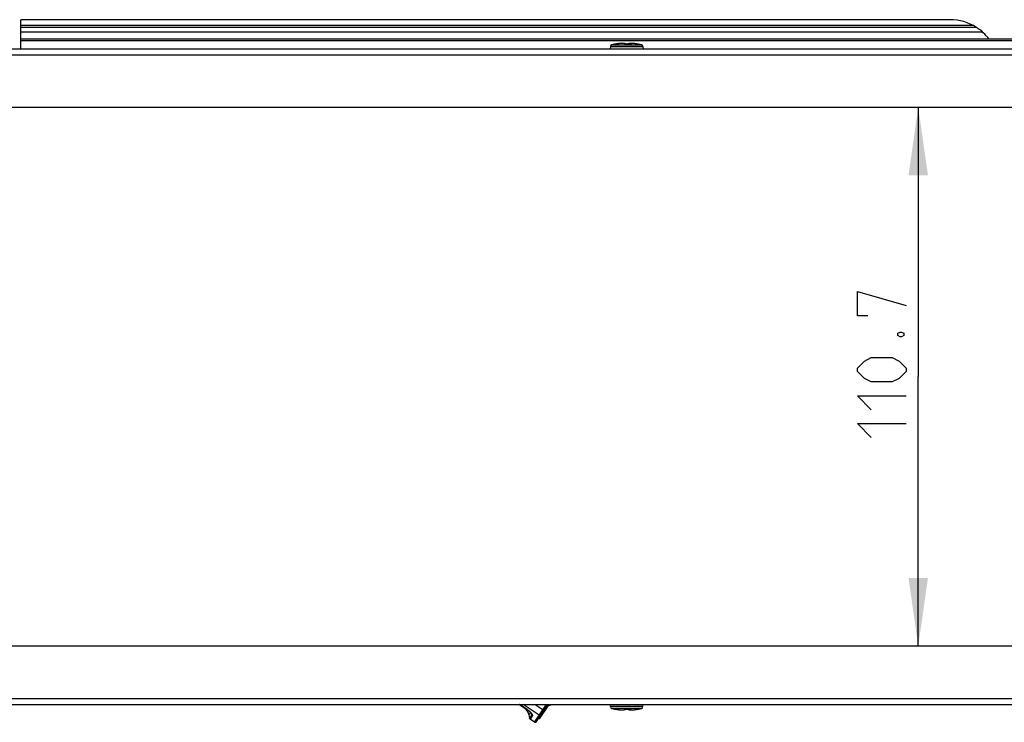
# Model space of a CAD drawing. Header units: millimetres. Extents: x 0 to 420, y 0 to 297.
# Tile 48 of 104: x 218 to 269, y 111 to 147. Entities that reach past the tile are written whole.
import ezdxf

# ---------------------------------------------------------------- set-up
doc = ezdxf.new("R2010")
doc.units = ezdxf.units.MM
doc.header["$LTSCALE"] = 23.1
doc.layers.get('0').update_dxf_attribs({"linetype": 'CONTINUOUS'})
doc.layers.add('02___PRT_ALL_AXES', color=7, linetype='CONTINUOUS')
doc.layers.add('DIM_PILOTEES', color=7, linetype='CONTINUOUS')
doc.styles.get("Standard").update_dxf_attribs({"font": 'txt', "width": 0.7})
doc.dimstyles.new('DIMSTYLE_3', dxfattribs={"dimtxt": 2.5, "dimasz": 3.5, "dimexe": 2, "dimexo": 0, "dimtad": 1, "dimlfac": 4, "dimdsep": 46, "dimtxsty": 'Standard', "dimblk": '_FILLED', "dimblk1": '_FILLED', "dimblk2": '_FILLED', "dimcen": 0.09, "dimazin": 2, "dimtp": 0.3, "dimtm": 0.3, "dimtfac": 1, "dimtofl": 0, "dimtmove": 0, "dimatfit": 3, "dimldrblk": '_FILLED', "dimfxl": 0, "dimtolj": 1, "dimarcsym": 0})

# ---------------------------------------------------------------- blocks, each defined once
blk = doc.blocks.new('_FILLED')
at = {"color": 0, "linetype": 'ByBlock'}
blk.add_solid([(0, 0), (-1, 0.143), (-1, -0.143)], dxfattribs=at)
blk = doc.blocks.new('*D4')
at = {"layer": 'DIM_PILOTEES', "color": 2, "linetype": 'Continuous'}
for p in [(264.214, 142.398), (264.214, 114.723)]:
    blk.add_line(p, (264.214, 128.561), dxfattribs=at)
at = {"layer": 'DIM_PILOTEES', "color": 2, "linetype": 'Continuous', "xscale": 3.5, "yscale": 3.5, "zscale": 3.5}
for p, rotation in [((264.214, 142.398), 90), ((264.214, 114.723), 270)]:
    blk.add_blockref('_FILLED', p, dxfattribs=dict(at, rotation=rotation))
at = {"layer": 'DIM_PILOTEES', "color": 2, "linetype": 'Continuous', "insert": (261.089, 129.539), "char_height": 2.5, "width": 12.32143, "attachment_point": 2, "rotation": 90, "line_spacing_factor": 0.9}
blk.add_mtext('{\\ftxt;\\W0.0001;\\H0.0001;\\~}{\\ftxt;\\W3.2857142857;\\H2.5; }{\\ftxt;\\W0.0001;\\H0.0001;\\~}', dxfattribs=at)

msp = doc.modelspace()

# ---------------------------------------------------------------- linework, layer by layer
at = {"color": 7, "linetype": 'Continuous'}
for p, q in [((265.8543, 146.8968), (218.1043, 146.8968)), ((218.1043, 145.3981), (218.1043, 146.8968)), ((267.0282, 146.604), (218.1043, 146.604)), ((267.2087, 146.4981), (218.1043, 146.4981)), ((267.5316, 146.2506), (218.1043, 146.2506)), ((283.3366, 145.8981), (218.1043, 145.8981)), ((283.2667, 145.8102), (218.1043, 145.8102)), ((248.3949, 145.5122), (248.3849, 145.3981)), ((248.3949, 145.5122), (250.0637, 145.5122)), ((248.4692, 145.6002), (249.9894, 145.6002)), ((248.6113, 145.6337), (248.6103, 145.6335)), ((248.6368, 145.6384), (248.6183, 145.6349)), ((248.6555, 145.642), (248.6368, 145.6384)), ((248.638, 145.6335), (248.6417, 145.6334)), ((248.6417, 145.6334), (248.6467, 145.6338)), ((248.6459, 145.634), (248.6422, 145.6346)), ((248.6459, 145.634), (248.6452, 145.6339)), ((248.6979, 145.642), (248.6975, 145.642)), ((248.7742, 145.6553), (248.7717, 145.6549)), ((248.8166, 145.6614), (248.8147, 145.6611)), ((249.2819, 145.6426), (249.2756, 145.6353)), ((249.4127, 145.6335), (249.412, 145.6335)), ((249.421, 145.6344), (249.421, 145.6343)), ((249.421, 145.6344), (249.421, 145.6339)), ((249.8404, 145.6349), (249.8032, 145.642)), ((249.8032, 145.642), (249.8032, 145.642)), ((249.8032, 145.642), (249.8397, 145.635)), ((249.8397, 145.635), (249.8484, 145.6335)), ((249.8471, 145.6337), (249.8404, 145.6349)), ((249.8474, 145.6337), (249.8484, 145.6335)), ((250.0637, 145.5122), (250.0737, 145.3981)), ((243.9957, 111.5183), (243.6907, 111.7239)), ((243.7255, 111.7231), (244.118, 111.4584)), ((244.1198, 111.4611), (243.7312, 111.7231)), ((244.7353, 111.1715), (243.9172, 111.7231)), ((243.9957, 111.5183), (244.0062, 111.5338)), ((244.118, 111.4584), (244.1198, 111.4611)), ((244.2841, 111.3136), (244.207, 111.1992)), ((244.4972, 110.8183), (245.1073, 111.7231)), ((244.5312, 111.7231), (244.9894, 111.4141)), ((244.6013, 110.8385), (245.1978, 111.7231)), ((244.7559, 110.9783), (245.2531, 111.7157)), ((244.9644, 111.2877), (244.923, 111.3156)), ((248.3949, 111.609), (248.3849, 111.7231)), ((250.0637, 111.609), (248.3949, 111.609)), ((249.9894, 111.521), (248.4692, 111.521)), ((248.6225, 111.4858), (248.6371, 111.4831)), ((248.6371, 111.4831), (248.6574, 111.4792)), ((248.642, 111.4873), (248.6386, 111.4876)), ((248.64, 111.4873), (248.6414, 111.4872)), ((248.6574, 111.4792), (248.6864, 111.4738)), ((248.6636, 111.4842), (248.67, 111.4832)), ((248.67, 111.4832), (248.6768, 111.482)), ((248.692, 111.4792), (248.6917, 111.4792)), ((248.7412, 111.4703), (248.7447, 111.4697)), ((249.2057, 111.4877), (249.2051, 111.4871)), ((249.2868, 111.4857), (249.2912, 111.4849)), ((249.3962, 111.4877), (249.3968, 111.4877)), ((249.3968, 111.4877), (249.3963, 111.4871)), ((249.8012, 111.4792), (249.8208, 111.4829)), ((249.8381, 111.4861), (249.8013, 111.4792)), ((249.8208, 111.4829), (249.8328, 111.4852)), ((249.8328, 111.4852), (249.8361, 111.4858)), ((249.8361, 111.4858), (249.8457, 111.4874)), ((249.8361, 111.4858), (249.8398, 111.4861)), ((249.8458, 111.4871), (249.8452, 111.487)), ((249.8458, 111.4871), (249.8452, 111.487)), ((250.0637, 111.609), (250.0737, 111.7231)), ((244.207, 111.1992), (244.2445, 111.0063)), ((244.2445, 111.0063), (244.3572, 111.1735)), ((244.3786, 111.1421), (244.2656, 110.9744)), ((244.4972, 110.8183), (244.2656, 110.9744)), ((244.3583, 111.2281), (244.3585, 111.2275)), ((244.7559, 110.9783), (244.7144, 111.0063)), ((244.7576, 110.981), (244.7162, 111.0089)), ((244.76, 110.9844), (244.7185, 111.0124)), ((244.7722, 111.0026), (244.7308, 111.0306)), ((244.7789, 111.0125), (244.7374, 111.0404)), ((244.7878, 111.0257), (244.7464, 111.0537)), ((244.7945, 111.0356), (244.753, 111.0636)), ((244.794, 111.1244), (244.8355, 111.0964)), ((244.8385, 111.1009), (244.797, 111.1288)), ((244.8985, 111.1899), (244.8571, 111.2179)), ((244.9463, 111.2608), (244.9049, 111.2888))]:
    msp.add_line(p, q, dxfattribs=at)
for points in [[(248.6203, 145.6352), (248.6171, 145.6348), (248.6139, 145.6343), (248.6113, 145.6337)], [(248.629, 145.6356), (248.6268, 145.6356), (248.6236, 145.6354), (248.6203, 145.6352)], [(248.6422, 145.6346), (248.6386, 145.6351), (248.6351, 145.6354), (248.6315, 145.6356), (248.629, 145.6356)], [(248.6975, 145.642), (248.693, 145.6411), (248.6893, 145.6404), (248.6857, 145.6398), (248.6821, 145.6391), (248.6787, 145.6385), (248.6753, 145.6379), (248.672, 145.6374), (248.6689, 145.6369), (248.6659, 145.6364), (248.6631, 145.636), (248.6605, 145.6356), (248.658, 145.6353), (248.6557, 145.635), (248.6536, 145.6347), (248.6517, 145.6345), (248.65, 145.6343), (248.6485, 145.6342), (248.6472, 145.6341), (248.6462, 145.634), (248.6459, 145.634)], [(248.7101, 145.6519), (248.6808, 145.6467), (248.6555, 145.642)], [(248.9881, 145.6753), (248.9588, 145.6743), (248.9279, 145.6726), (248.8957, 145.6701), (248.8624, 145.6669), (248.8284, 145.663), (248.7941, 145.6584), (248.7599, 145.6531), (248.7261, 145.6474), (248.6975, 145.642)], [(248.9657, 145.6745), (248.9581, 145.675), (248.9448, 145.6755), (248.9302, 145.6755), (248.9143, 145.6751), (248.8971, 145.6744), (248.8785, 145.6732), (248.8586, 145.6716), (248.8372, 145.6696), (248.8145, 145.6671), (248.7904, 145.6641), (248.7649, 145.6605), (248.7381, 145.6565), (248.7101, 145.6519)], [(249.1819, 145.6366), (249.1767, 145.6426), (249.1684, 145.6491), (249.1587, 145.6546), (249.1475, 145.6593), (249.1347, 145.6634), (249.12, 145.6668), (249.1034, 145.6698), (249.0847, 145.6721), (249.0638, 145.6739), (249.0407, 145.675), (249.0154, 145.6755), (248.9881, 145.6753)], [(249.1821, 145.6365), (249.1804, 145.6369), (249.1793, 145.6372), (249.1788, 145.6374)], [(249.2501, 145.6348), (249.2185, 145.634), (249.2139, 145.6339), (249.2093, 145.634), (249.2049, 145.6341), (249.2007, 145.6343), (249.1967, 145.6346), (249.1931, 145.6349), (249.1897, 145.6353), (249.1868, 145.6357), (249.1842, 145.6361), (249.1821, 145.6365)], [(249.2293, 145.6343), (249.2085, 145.6348), (249.1909, 145.6351)], [(249.3838, 145.6348), (249.3504, 145.6354), (249.317, 145.6356), (249.2836, 145.6354), (249.2501, 145.6348)], [(249.2767, 145.6366), (249.2762, 145.6364), (249.274, 145.636), (249.2714, 145.6356), (249.2685, 145.6352), (249.2677, 145.6351)], [(249.4929, 145.6745), (249.4706, 145.6753), (249.4432, 145.6755), (249.418, 145.675), (249.3949, 145.6739), (249.3739, 145.6721), (249.3552, 145.6698), (249.3386, 145.6668), (249.3239, 145.6634), (249.3111, 145.6593), (249.3, 145.6546), (249.2902, 145.6491), (249.2819, 145.6426)], [(249.4234, 145.634), (249.42, 145.6339), (249.4163, 145.6339), (249.4126, 145.634), (249.3838, 145.6348)], [(249.5005, 145.675), (249.4885, 145.6743), (249.4776, 145.6731), (249.4679, 145.6716), (249.4592, 145.6697), (249.4513, 145.6673), (249.4441, 145.6644), (249.4374, 145.6605), (249.4313, 145.6555), (249.4261, 145.649), (249.4225, 145.6415), (249.421, 145.6343)], [(249.442, 145.6358), (249.4419, 145.6357), (249.4413, 145.6356), (249.4403, 145.6354), (249.4389, 145.6351), (249.4371, 145.6349), (249.435, 145.6346), (249.4325, 145.6344), (249.4298, 145.6342), (249.4267, 145.6341), (249.4234, 145.634)], [(249.8032, 145.642), (249.7778, 145.6467), (249.7486, 145.6519), (249.7205, 145.6565), (249.6937, 145.6605), (249.6683, 145.6641), (249.6441, 145.6671), (249.6214, 145.6696), (249.6, 145.6716), (249.5801, 145.6732), (249.5615, 145.6744), (249.5443, 145.6751), (249.5284, 145.6755), (249.5139, 145.6755), (249.5005, 145.675)], [(249.8474, 145.6337), (249.8447, 145.6343), (249.8415, 145.6348), (249.8404, 145.6349)], [(244.118, 111.4584), (244.1422, 111.4418), (244.1847, 111.4108), (244.2226, 111.3809), (244.256, 111.3521), (244.2853, 111.3244), (244.3101, 111.2983), (244.3302, 111.2739), (244.3454, 111.2522), (244.3558, 111.2337), (244.3585, 111.2276)], [(248.6134, 111.487), (248.6158, 111.4865), (248.6188, 111.4861), (248.6218, 111.4858)], [(248.6218, 111.4858), (248.6248, 111.4856), (248.6269, 111.4856)], [(248.6269, 111.4856), (248.6292, 111.4856), (248.6324, 111.4858), (248.6357, 111.4862), (248.639, 111.4867), (248.6414, 111.4872)], [(248.6414, 111.4872), (248.6422, 111.4871), (248.6435, 111.487), (248.6449, 111.4869), (248.6466, 111.4867), (248.6485, 111.4864), (248.6505, 111.4862), (248.6528, 111.4859), (248.6553, 111.4855), (248.6579, 111.4851), (248.6607, 111.4847), (248.6636, 111.4842)], [(248.6768, 111.482), (248.6841, 111.4807), (248.6878, 111.48), (248.6917, 111.4792)], [(248.6864, 111.4738), (248.7188, 111.4682), (248.7497, 111.4633), (248.7791, 111.459), (248.8069, 111.4554), (248.8331, 111.4524), (248.8577, 111.45), (248.8805, 111.4481), (248.9017, 111.4468), (248.9212, 111.446), (248.9391, 111.4457), (248.9554, 111.4458), (248.9679, 111.4463)], [(248.6917, 111.4792), (248.7205, 111.4738), (248.755, 111.4679), (248.7902, 111.4626), (248.8255, 111.4579), (248.8604, 111.4539), (248.8944, 111.4507), (248.9271, 111.4482), (248.958, 111.4466)], [(248.958, 111.4466), (248.9869, 111.4458), (249.0135, 111.4457), (249.0377, 111.4464), (249.0595, 111.4476), (249.079, 111.4495), (249.0964, 111.4519), (249.1117, 111.4549), (249.1252, 111.4585), (249.1371, 111.4626), (249.1474, 111.4675), (249.1565, 111.4733), (249.1642, 111.4803), (249.1675, 111.4849)], [(249.1639, 111.4841), (249.1635, 111.484), (249.1634, 111.4839), (249.1639, 111.4841), (249.1649, 111.4844), (249.1664, 111.4847)], [(249.1664, 111.4847), (249.1684, 111.4851), (249.1709, 111.4856), (249.1738, 111.486), (249.1771, 111.4863), (249.1808, 111.4867), (249.1847, 111.4869), (249.189, 111.4871), (249.1934, 111.4872), (249.198, 111.4873), (249.2027, 111.4872)], [(249.1718, 111.4857), (249.1917, 111.4858), (249.2293, 111.4865)], [(249.2027, 111.4872), (249.2334, 111.4864), (249.267, 111.4858), (249.3005, 111.4856), (249.334, 111.4858), (249.3676, 111.4864), (249.3976, 111.4872)], [(249.2906, 111.4857), (249.2945, 111.4803), (249.3021, 111.4733), (249.3112, 111.4675), (249.3216, 111.4626), (249.3334, 111.4585), (249.3469, 111.4549), (249.3622, 111.4519), (249.3796, 111.4495), (249.3991, 111.4476), (249.4209, 111.4464), (249.4451, 111.4457), (249.4717, 111.4458), (249.4908, 111.4463)], [(249.3976, 111.4872), (249.4014, 111.4873), (249.4051, 111.4873), (249.4086, 111.4872)], [(249.4086, 111.4872), (249.4119, 111.4871), (249.415, 111.4869), (249.4178, 111.4867), (249.4203, 111.4865), (249.4225, 111.4862), (249.4243, 111.486), (249.4257, 111.4857), (249.4268, 111.4855)], [(249.4091, 111.4872), (249.4107, 111.48), (249.4149, 111.472), (249.421, 111.4653), (249.4278, 111.4602), (249.4355, 111.4563), (249.4438, 111.4533), (249.4531, 111.4509), (249.4635, 111.449), (249.4753, 111.4475), (249.4885, 111.4464)], [(249.4885, 111.4464), (249.5033, 111.4458), (249.5196, 111.4457), (249.5374, 111.446), (249.557, 111.4468), (249.5781, 111.4481), (249.601, 111.45), (249.6255, 111.4524), (249.6517, 111.4554), (249.6795, 111.459), (249.709, 111.4633), (249.7399, 111.4682), (249.7722, 111.4738), (249.8012, 111.4792)], [(249.8398, 111.4861), (249.8428, 111.4865), (249.8452, 111.487)]]:
    msp.add_lwpolyline(points, dxfattribs=at)
for centre, radius, start, end in [((265.8543, 144.3968), 2.5, 57.37924, 90), ((265.8543, 144.3968), 2.5, 36.99413, 57.18511), ((248.4945, 145.5035), 0.1, 104.67713, 175), ((249.2293, 142.6981), 3, 101.88893, 104.67713), ((248.624, 145.5732), 0.0619, 90.01495, 101.87246), ((248.624, 145.572), 0.063, 86.81303, 89.99398), ((248.6238, 145.5693), 0.0658, 80.64152, 86.78107), ((248.6231, 145.5652), 0.0699, 77.72084, 80.66222), ((248.6431, 145.6093), 0.0247, 82.62463, 101.80331), ((248.6275, 145.8293), 0.1964, 275.60334, 276.48145), ((249.0655, 143.7649), 1.9128, 98.83702, 101.08147), ((249.0672, 143.755), 1.9228, 97.54684, 98.76702), ((249.1655, 145.6177), 0.0243, 40.44291, 53.17894), ((249.2035, 145.7742), 0.1403, 261.53432, 262.64891), ((249.2138, 145.898), 0.2646, 269.9915, 271.68344), ((249.214, 145.8884), 0.2551, 271.68977, 271.85552), ((249.3175, 142.6953), 2.9398, 88.159, 91.85666), ((249.4214, 145.9023), 0.2689, 268.13878, 269.026), ((249.4292, 145.6336), 0.00824, 174.79806, 177.46608), ((249.4575, 144.0821), 1.5959, 83.58618, 83.75878), ((249.4483, 144.0015), 1.677, 83.11969, 83.58382), ((249.4376, 143.9121), 1.7671, 82.88273, 83.12175), ((249.4216, 143.7853), 1.8948, 82.22752, 82.87609), ((249.4063, 143.6731), 2.0081, 81.89624, 82.22873), ((249.3948, 143.5926), 2.0895, 81.5755, 81.89641), ((249.3835, 143.5162), 2.1666, 81.23997, 81.57548), ((249.3722, 143.4428), 2.241, 80.93772, 81.24021), ((249.3609, 143.3717), 2.3129, 80.57212, 80.93751), ((249.3509, 143.3115), 2.374, 80.30157, 80.57264), ((249.3385, 143.2394), 2.4471, 79.75416, 80.30027), ((249.3243, 143.1604), 2.5274, 79.07629, 79.75456), ((249.2293, 142.6981), 3, 75.32287, 78.11107), ((249.9641, 145.5035), 0.1, 5, 75.32287), ((243.7162, 111.1037), 0.5, 11.0078, 56.0078), ((243.8142, 111.2151), 0.4801, 11.83378, 13.79547), ((245.2959, 111.7345), 0.05, 236.0078, 326.0078), ((248.4945, 111.6177), 0.1, 185, 255.32287), ((249.2293, 114.4231), 3, 255.32287, 258.15261), ((248.6218, 111.5274), 0.0412, 258.16939, 269.98486), ((248.6218, 111.529), 0.0429, 270.04714, 277.71231), ((248.6214, 111.5317), 0.0456, 277.69081, 281.34661), ((248.6209, 111.5345), 0.0485, 281.3503, 284.85999), ((248.6384, 111.512), 0.0249, 258.24888, 277.34877), ((248.6212, 111.2899), 0.1985, 83.36952, 83.98224), ((248.6126, 111.2163), 0.2726, 82.64383, 83.36278), ((249.0636, 113.384), 1.9407, 258.96076, 260.43732), ((249.0695, 113.4178), 1.975, 260.53262, 261.15242), ((249.0692, 113.4159), 1.9731, 261.15233, 261.33619), ((249.0661, 113.3949), 1.9519, 261.33427, 262.36699), ((249.0618, 113.3634), 1.92, 262.36882, 262.57588), ((249.1872, 111.3503), 0.1371, 97.61507, 97.96433), ((249.1971, 111.2196), 0.2682, 88.27918, 89.05538), ((249.1971, 111.2212), 0.2666, 88.15115, 88.27886), ((249.3013, 114.4466), 2.9604, 268.15113, 271.83862), ((249.4054, 111.2233), 0.2645, 90.95826, 91.85237), ((249.3333, 113.9092), 2.4746, 280.43502, 280.9012), ((249.8429, 111.5117), 0.0246, 274.5083, 281.82668), ((249.2293, 114.4231), 3, 281.84739, 284.67713), ((249.8366, 111.5282), 0.0421, 282.61823, 285.67341), ((249.9641, 111.6177), 0.1, 284.67713, 355), ((244.2936, 111.0159), 0.05, 191.0078, 236.0078), ((244.0327, 111.2561), 0.2911, 0.52002, 5.5456), ((255.9208, 115.7655), 12.442, 201.23671, 201.44682), ((256.3374, 115.9292), 12.8896, 201.44681, 201.65118), ((244.5391, 110.8805), 0.075, 236.0078, 326.0078)]:
    msp.add_arc(centre, radius, start, end, dxfattribs=at)
for points, knots in [([(248.6496, 145.6341), (248.657, 145.635), (248.6731, 145.6374), (248.6891, 145.6403), (248.6979, 145.642)], [0, 0, 0, 0, 0.4526806, 1, 1, 1, 1]), ([(248.6555, 145.642), (248.6557, 145.642), (248.6562, 145.6413), (248.6567, 145.6402), (248.6575, 145.638), (248.658, 145.6363), (248.6583, 145.6354)], [0, 0, 0, 0, 0.0849893, 0.2798309, 0.587877, 1, 1, 1, 1]), ([(249.1642, 145.642), (249.1619, 145.6469), (249.1544, 145.6533), (249.1422, 145.6592), (249.1237, 145.6655), (249.0941, 145.6711), (249.0516, 145.6748), (249.0009, 145.6758), (248.9215, 145.6731), (248.8593, 145.667), (248.8166, 145.6614)], [0, 0, 0, 0, 0.0461294, 0.0773707, 0.1149849, 0.2099748, 0.3306374, 0.47433, 0.6371037, 1, 1, 1, 1]), ([(249.1642, 145.642), (249.1646, 145.6412), (249.1665, 145.6396), (249.1727, 145.6371), (249.1785, 145.6361), (249.1829, 145.6354)], [0, 0, 0, 0, 0.132984, 0.343904, 1, 1, 1, 1]), ([(249.1856, 145.635), (249.1877, 145.6347), (249.1971, 145.6337), (249.2065, 145.6334), (249.2137, 145.6334)], [0, 0, 0, 0, 0.229779, 1, 1, 1, 1]), ([(249.2223, 145.6335), (249.2222, 145.6336), (249.222, 145.6338), (249.2217, 145.6341), (249.2215, 145.634)], [0, 0, 0, 0, 0.3211858, 1, 1, 1, 1]), ([(249.2887, 145.6355), (249.2962, 145.6387), (249.3146, 145.6441), (249.3615, 145.6516), (249.4009, 145.653), (249.4293, 145.6531)], [0, 0, 0, 0, 0.173687, 0.400182, 1, 1, 1, 1]), ([(249.4169, 145.6334), (249.4184, 145.6334), (249.4242, 145.6334), (249.43, 145.6335), (249.4343, 145.6338)], [0, 0, 0, 0, 0.2643935, 1, 1, 1, 1]), ([(249.4343, 145.6338), (249.4379, 145.634), (249.4441, 145.6347), (249.4511, 145.6361), (249.4548, 145.6378), (249.4563, 145.639), (249.4566, 145.6408), (249.4559, 145.6416), (249.4555, 145.642)], [0, 0, 0, 0, 0.4201237, 0.7180752, 0.8167321, 0.8846683, 0.9363541, 1, 1, 1, 1]), ([(249.4555, 145.642), (249.4521, 145.6421), (249.4453, 145.641), (249.4395, 145.6372), (249.437, 145.6349)], [0, 0, 0, 0, 0.497073, 1, 1, 1, 1]), ([(249.631, 145.6685), (249.6151, 145.6703), (249.5853, 145.6731), (249.5437, 145.6754), (249.5088, 145.6755), (249.4815, 145.6734), (249.4637, 145.6698), (249.454, 145.6653), (249.4495, 145.6616), (249.4473, 145.657), (249.4479, 145.6519), (249.4508, 145.6468), (249.4538, 145.6436), (249.4555, 145.642)], [0, 0, 0, 0, 0.2320292, 0.435323, 0.60522, 0.7383364, 0.833288, 0.8672101, 0.8936001, 0.9154684, 0.9377518, 0.9650973, 1, 1, 1, 1]), ([(244.1198, 111.4611), (244.1643, 111.4304), (244.2456, 111.3708), (244.3182, 111.2993), (244.3462, 111.2617)], [0, 0, 0, 0, 0.5352134, 1, 1, 1, 1]), ([(244.2841, 111.3136), (244.2849, 111.3147), (244.287, 111.3168), (244.2918, 111.3162), (244.2961, 111.3125), (244.3035, 111.3033), (244.313, 111.285), (244.3199, 111.2685), (244.3237, 111.2587)], [0, 0, 0, 0, 0.0553261, 0.1060151, 0.1773311, 0.2791861, 0.5801135, 1, 1, 1, 1]), ([(248.6386, 111.4876), (248.6375, 111.4877), (248.6357, 111.4878), (248.6339, 111.4878), (248.6333, 111.4877)], [0, 0, 0, 0, 0.6433551, 1, 1, 1, 1]), ([(248.692, 111.4792), (248.688, 111.48), (248.6732, 111.4828), (248.6583, 111.4853), (248.6475, 111.4867)], [0, 0, 0, 0, 0.2723784, 1, 1, 1, 1]), ([(248.6574, 111.4792), (248.6576, 111.4792), (248.6579, 111.4798), (248.6583, 111.4808), (248.6589, 111.4826), (248.6593, 111.484), (248.6595, 111.4848)], [0, 0, 0, 0, 0.0768374, 0.270139, 0.58064, 1, 1, 1, 1]), ([(248.8137, 111.4594), (248.8353, 111.4566), (248.8775, 111.4519), (248.9386, 111.4472), (248.9945, 111.4454), (249.0436, 111.4464), (249.0844, 111.4502), (249.1125, 111.4557), (249.1297, 111.462), (249.1408, 111.4679), (249.1473, 111.4744), (249.1489, 111.4792)], [0, 0, 0, 0, 0.1898567, 0.3695328, 0.5336579, 0.6774291, 0.7969869, 0.8898641, 0.9261585, 0.9560247, 1, 1, 1, 1]), ([(249.1682, 111.486), (249.1636, 111.4854), (249.1575, 111.4843), (249.1511, 111.4817), (249.1492, 111.4801), (249.1489, 111.4792)], [0, 0, 0, 0, 0.6646122, 0.8725715, 1, 1, 1, 1]), ([(249.1489, 111.4792), (249.1503, 111.4792), (249.1561, 111.4794), (249.1617, 111.4817), (249.1651, 111.4844)], [0, 0, 0, 0, 0.2528572, 1, 1, 1, 1]), ([(249.2015, 111.4878), (249.1986, 111.4878), (249.1878, 111.4878), (249.1769, 111.4872), (249.169, 111.4861)], [0, 0, 0, 0, 0.2662442, 1, 1, 1, 1]), ([(249.4181, 111.4683), (249.3945, 111.4688), (249.3618, 111.4706), (249.323, 111.4779), (249.3079, 111.4827), (249.3016, 111.4856)], [0, 0, 0, 0, 0.5994057, 0.8254123, 1, 1, 1, 1]), ([(249.4226, 111.4871), (249.421, 111.4872), (249.4138, 111.4878), (249.4065, 111.4879), (249.401, 111.4878)], [0, 0, 0, 0, 0.228128, 1, 1, 1, 1]), ([(249.4412, 111.4792), (249.4415, 111.4796), (249.4421, 111.4804), (249.4417, 111.4823), (249.4392, 111.4838), (249.4352, 111.4852), (249.4294, 111.4864), (249.4251, 111.4869), (249.4226, 111.4871)], [0, 0, 0, 0, 0.0636313, 0.1182424, 0.234063, 0.4196956, 0.6773344, 1, 1, 1, 1]), ([(249.4412, 111.4792), (249.4379, 111.4791), (249.4311, 111.4802), (249.4253, 111.4838), (249.4229, 111.4861)], [0, 0, 0, 0, 0.4978261, 1, 1, 1, 1]), ([(249.4412, 111.4792), (249.4397, 111.4776), (249.4373, 111.4745), (249.4352, 111.4695), (249.4353, 111.4645), (249.4385, 111.4592), (249.4461, 111.4545), (249.4582, 111.4507), (249.4745, 111.4479), (249.5044, 111.4454), (249.5511, 111.446), (249.5907, 111.449), (249.6127, 111.4511)], [0, 0, 0, 0, 0.0327436, 0.0589205, 0.0813885, 0.1046384, 0.1494729, 0.2124223, 0.2956823, 0.3995185, 0.6657027, 1, 1, 1, 1]), ([(249.6127, 111.4511), (249.6259, 111.4524), (249.6824, 111.4587), (249.7386, 111.4676), (249.7815, 111.4755)], [0, 0, 0, 0, 0.2327266, 1, 1, 1, 1]), ([(249.848, 111.4877), (249.8481, 111.4877), (249.8484, 111.4878), (249.8477, 111.4879), (249.8469, 111.4876), (249.8447, 111.4873), (249.8417, 111.4868), (249.8394, 111.4864), (249.8381, 111.4861)], [0, 0, 0, 0, 0.03247, 0.044933, 0.1444001, 0.3398086, 0.6270057, 1, 1, 1, 1]), ([(244.3462, 111.2617), (244.3489, 111.258), (244.3586, 111.2446), (244.3673, 111.2304), (244.3726, 111.2196)], [0, 0, 0, 0, 0.2740243, 1, 1, 1, 1]), ([(244.3585, 111.2276), (244.3627, 111.2173), (244.3687, 111.1986), (244.3623, 111.1792), (244.3572, 111.1735)], [0, 0, 0, 0, 0.5930895, 1, 1, 1, 1]), ([(244.3726, 111.2196), (244.3798, 111.2052), (244.3905, 111.1793), (244.3842, 111.1513), (244.3786, 111.1421)], [0, 0, 0, 0, 0.5980453, 1, 1, 1, 1]), ([(244.7353, 111.1715), (244.751, 111.1609), (244.7903, 111.1503), (244.826, 111.1717), (244.8359, 111.1864)], [0, 0, 0, 0, 0.5156131, 1, 1, 1, 1])]:
    msp.add_open_spline(points, degree=3, knots=knots, dxfattribs=at)
for points in [[(249.1642, 145.642), (249.1697, 145.6422), (249.1756, 145.6404), (249.18, 145.6371)], [(249.4127, 145.6335), (249.4125, 145.6338), (249.4123, 145.634), (249.412, 145.634)], [(244.3572, 111.1735), (244.3599, 111.1611), (244.3681, 111.1491), (244.3786, 111.1421)]]:
    msp.add_open_spline(points, degree=3, dxfattribs=at)
at = {"layer": '02___PRT_ALL_AXES', "color": 7, "linetype": 'Continuous'}
for p, q in [((55.3543, 145.3981), (294.2168, 145.3981)), ((55.3543, 145.0981), (294.2168, 145.0981)), ((50.3168, 142.3981), (291.9668, 142.3981)), ((291.9668, 114.7231), (50.3168, 114.7231)), ((55.3543, 112.0231), (294.2168, 112.0231)), ((55.3543, 111.7231), (294.2168, 111.7231))]:
    msp.add_line(p, q, dxfattribs=at)
at = {"layer": 'DIM_PILOTEES', "color": 2, "linetype": 'Continuous'}
for points in [[(261.6243, 131.682), (261.0885, 131.682), (261.0885, 132.932), (263.5886, 132.2177)], [(263.1719, 130.7892), (263.2909, 130.8487), (263.3505, 130.8487), (263.4695, 130.7892), (263.4695, 130.6701), (263.3505, 130.6106), (263.2909, 130.6106), (263.1719, 130.6701), (263.1719, 130.7892)], [(262.8743, 128.2892), (261.8028, 128.2892), (261.4457, 128.4677), (261.0885, 128.8249), (261.0885, 129.0035), (261.4457, 129.3606), (261.8028, 129.5392), (262.8743, 129.5392), (263.2314, 129.3606), (263.5886, 129.0035), (263.5886, 128.8249), (263.2314, 128.4677), (262.8743, 128.2892)], [(261.8028, 126.8606), (261.0885, 127.5749), (263.5886, 127.5749)], [(261.8028, 125.432), (261.0885, 126.1463), (263.5886, 126.1463)]]:
    msp.add_lwpolyline(points, dxfattribs=at)

# ---------------------------------------------------------------- dimensions: what is measured, and where the dimension line sits
dim = msp.add_linear_dim(base=(264.2135, 114.7231), p1=(291.9668, 142.3981), p2=(291.9668, 114.7231), angle=270, text='{\\ftxt;\\W0.0001;\\H0.0001;\\~}{\\ftxt;\\W3.2857142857;\\H2.5; }{\\ftxt;\\W0.0001;\\H0.0001;\\~}', dimstyle='DIMSTYLE_3', dxfattribs=at)
dim.commit()
dim.dimension.update_dxf_attribs({"geometry": '*D4', "text_midpoint": (264.2135, 129.182), "dimtype": 160})

doc.saveas('drawing.dxf')
